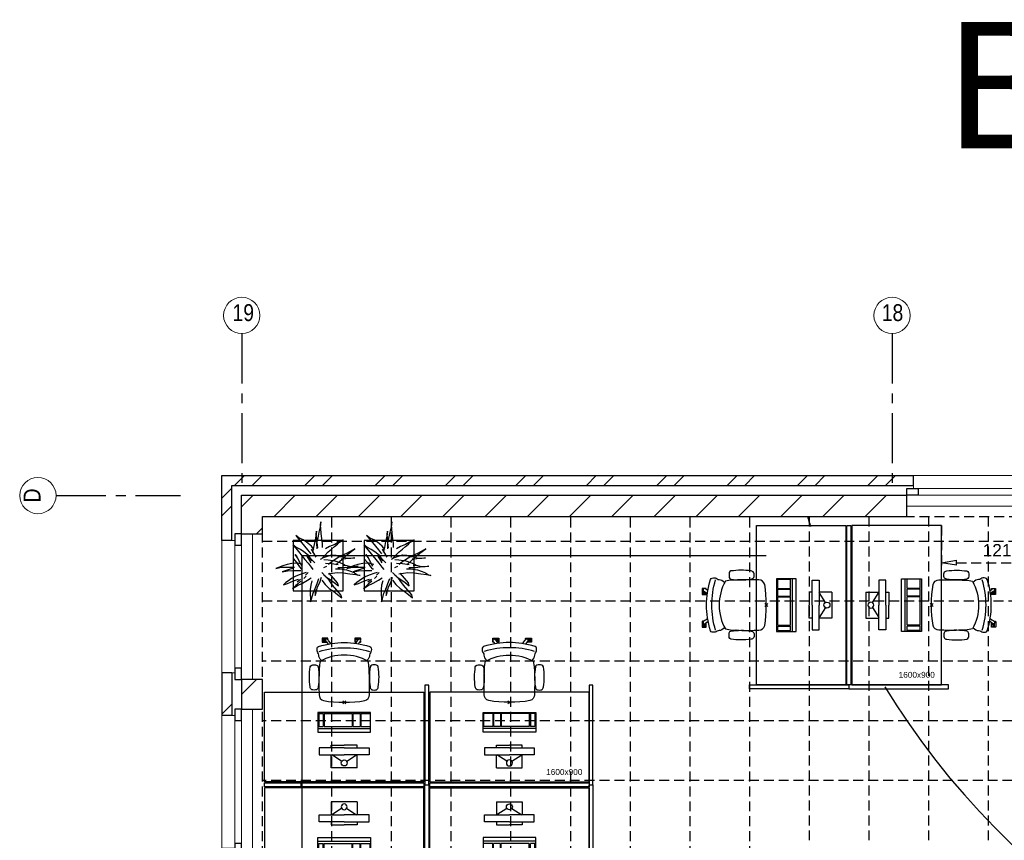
# Model space of a CAD drawing. Header units: millimetres. Extents: x -75976 to 232306, y 42824 to 140527.
# Tile 7 of 199: x -18024 to -8131, y 91158 to 99399. Entities that reach past the tile are written whole.
import ezdxf

# ---------------------------------------------------------------- set-up
doc = ezdxf.new("R2010")
doc.units = ezdxf.units.MM
doc.header["$LTSCALE"] = 400
doc.header["$PDMODE"] = 3
doc.header["$PDSIZE"] = 15
doc.linetypes.add('CENTER', pattern=[2, 1.25, -0.25, 0.25, -0.25])
doc.linetypes.add('HIDDEN', pattern=[0.375, 0.25, -0.125])
for name, color, linetype in [('-gd', 2, 'Continuous'), ('-ve', 2, 'HIDDEN'), ('inlay', 6, 'Continuous'), ('inr', 4, 'Continuous'), ('plafond', 255, 'HIDDEN'), ('plant', 114, 'Continuous'), ('plat', 5, 'Continuous'), ('sona-s008_ip0', 7, 'Continuous'), ('stramien', 1, 'CENTER'), ('symbol', 1, 'Continuous'), ('timmerwerk-ge', 150, 'Continuous')]:
    doc.layers.add(name, color=color, linetype=linetype)
for name, color, linetype, lineweight in [('Buitenkozijnen', 140, 'Continuous', 15), ('mat-baksteen', 5, 'Continuous', 25), ('mat-kalkzandsteen', 5, 'Continuous', 25), ('None', 7, 'Continuous', 9)]:
    doc.layers.add(name, color=color, linetype=linetype, lineweight=lineweight)
doc.styles.add('Arial', font='arial.ttf', dxfattribs={"height": 176.388889})
doc.styles.add('Arial Narrow', font='ARIALN.TTF', dxfattribs={"height": 222.25})
doc.styles.get("Standard").update_dxf_attribs({"font": 'arial.ttf'})
doc.dimstyles.new('CAL-N1-050-25', dxfattribs={"dimscale": 50, "dimtxt": 2.5, "dimasz": 3, "dimexe": 1.5, "dimexo": 0, "dimgap": 0.3, "dimtad": 0, "dimdec": 4, "dimrnd": 1, "dimdsep": 46, "dimtxsty": 'Standard', "dimblk": 'CLOSED', "dimcen": 0, "dimdle": 1.25, "dimclrt": 249, "dimadec": 0, "dimazin": 0, "dimtfac": 0.9, "dimtdec": 4, "dimtix": 1, "dimtmove": 0, "dimatfit": 3, "dimldrblk": 'CLOSED', "dimfxl": 1, "dimtvp": 1, "dimtolj": 1, "dimtzin": 0, "dimarcsym": 0})

# ---------------------------------------------------------------- blocks, each defined once
blk = doc.blocks.new('*X66')
at = {"layer": 'None', "lineweight": 9}
for p, q in [((-55756.7, 8590), (-55656.7, 8690)), ((-55580.3, 8590), (-55480.3, 8690)), ((-55049.6, 8590), (-54949.6, 8690)), ((-54873.2, 8590), (-54773.2, 8690)), ((-54342.5, 8590), (-54242.5, 8690)), ((-54166.1, 8590), (-54066.1, 8690)), ((-53635.4, 8590), (-53535.4, 8690)), ((-53459, 8590), (-53359, 8690)), ((-52928.3, 8590), (-52828.3, 8690)), ((-52751.9, 8590), (-52651.9, 8690)), ((-52221.2, 8590), (-52121.2, 8690)), ((-52044.8, 8590), (-51944.8, 8690)), ((-51514.1, 8590), (-51414.1, 8690)), ((-51337.7, 8590), (-51237.7, 8690)), ((-50807, 8590), (-50707, 8690)), ((-50630.6, 8590), (-50530.6, 8690)), ((-50099.9, 8590), (-49999.9, 8690)), ((-49923.5, 8590), (-49823.5, 8690)), ((-49392.8, 8590), (-49292.8, 8690)), ((-49216.4, 8590), (-49116.4, 8690))]:
    blk.add_line(p, q, dxfattribs=at)
blk = doc.blocks.new('*X67')
at = {"layer": 'None', "lineweight": 9}
for p, q in [((-55883.9, 8462.8), (-55783.9, 8562.8)), ((-55883.9, 8286.4), (-55783.9, 8386.4))]:
    blk.add_line(p, q, dxfattribs=at)
blk = doc.blocks.new('Gevelpui best-uitbr 1330 (2D)')
at = {"layer": 'Buitenkozijnen', "lineweight": 15}
for p, q in [((-731.5, 71), (731.5, 71)), ((-731.5, 4), (-731.5, 71)), ((-731.5, 4), (731.5, 4)), ((731.5, 4), (731.5, 71))]:
    blk.add_line(p, q, dxfattribs=at)
at = {"layer": 'Buitenkozijnen', "color": 92, "lineweight": 25}
for points in [[(-731.5, 71), (-617.5, 71), (-617.5, 4), (-731.5, 4)], [(617.5, 71), (731.5, 71), (731.5, 4), (617.5, 4)]]:
    blk.add_lwpolyline(points, close=True, dxfattribs=at)
at = {"layer": 'None', "color": 43, "linetype": 'Continuous', "lineweight": 9}
blk.add_line((-731.5, -107), (731.5, -107), dxfattribs=at)
at = {"layer": 'None', "color": 43, "linetype": 'Continuous', "lineweight": 9, "flags": 128}
blk.add_lwpolyline([(-665, 71), (-665, 200), (665, 200), (665, 71)], dxfattribs=at)
blk = doc.blocks.new('*X68')
at = {"layer": 'None', "lineweight": 9}
for p, q in [((-55628.9, 8435), (-55569.9, 8494)), ((-55359.6, 8280), (-55145.6, 8494)), ((-54935.3, 8280), (-54721.3, 8494)), ((-54511.1, 8280), (-54297.1, 8494)), ((-54086.8, 8280), (-53872.8, 8494)), ((-53662.6, 8280), (-53448.6, 8494)), ((-53238.3, 8280), (-53024.3, 8494)), ((-52814, 8280), (-52600, 8494)), ((-52389.8, 8280), (-52175.8, 8494)), ((-51965.5, 8280), (-51751.5, 8494)), ((-51541.2, 8280), (-51327.2, 8494)), ((-51117, 8280), (-50903, 8494)), ((-50692.7, 8280), (-50478.7, 8494)), ((-50268.4, 8280), (-50054.4, 8494)), ((-49844.2, 8280), (-49630.2, 8494)), ((-49419.9, 8280), (-49205.9, 8494))]:
    blk.add_line(p, q, dxfattribs=at)
blk = doc.blocks.new('*X69')
at = {"layer": 'None', "lineweight": 9}
for p, q in [((-55687.9, 8375.9), (-55628.9, 8435)), ((-55538.6, 8101), (-55473.9, 8165.7))]:
    blk.add_line(p, q, dxfattribs=at)
blk = doc.blocks.new('*X55')
at = {"layer": 'None', "lineweight": 9}
blk.add_line((-148.5, -148.5), (4, 4), dxfattribs=at)
blk = doc.blocks.new('*X56')
at = {"layer": 'None', "lineweight": 9}
blk.add_line((100, 100), (200, 200), dxfattribs=at)
blk = doc.blocks.new('Penant best-uitbr  (2D)')
at = {"layer": 'mat-baksteen', "lineweight": 25}
for p, q in [((-215, 200), (215, 200)), ((-215, 100), (-215, 200)), ((215, 100), (215, 200)), ((-215, 100), (215, 100))]:
    blk.add_line(p, q, dxfattribs=at)
at = {"layer": 'mat-kalkzandsteen', "lineweight": 25}
blk.add_lwpolyline([(-148.5, 4), (148.5, 4), (148.5, -210), (-148.5, -210)], close=True, dxfattribs=at)
at = {"layer": 'mat-baksteen'}
blk.add_blockref('*X56', (0, 0), dxfattribs=at)
at = {"layer": 'mat-kalkzandsteen'}
blk.add_blockref('*X55', (0, 0), dxfattribs=at)
blk = doc.blocks.new('boom nieuw 01')
at = {"layer": 'plant', "extrusion": (0, -4.44089e-16, -1)}
for p, q in [((-225, 789), (-238, 749)), ((-225, 789), (-238, 749)), ((-225, 745), (-225, 789)), ((-225, 745), (-225, 789)), ((-574, 694), (-627, 737)), ((-627, 737), (-616, 698)), ((-574, 694), (-627, 737)), ((-627, 737), (-616, 698)), ((-616, 698), (-564, 639)), ((-616, 698), (-564, 639)), ((-519, 654), (-574, 694)), ((-519, 654), (-574, 694)), ((-564, 639), (-510, 574)), ((-564, 639), (-510, 574)), ((-467, 618), (-519, 654)), ((-467, 618), (-519, 654)), ((-298, 670), (-316, 598)), ((-285, 709), (-298, 670)), ((-285, 665), (-285, 709)), ((-279, 616), (-285, 665)), ((-257, 677), (-284, 619)), ((-257, 677), (-284, 619)), ((-238, 749), (-257, 677)), ((-238, 749), (-257, 677)), ((-219, 696), (-225, 745)), ((-219, 696), (-225, 745)), ((-219, 630), (-219, 696)), ((-219, 630), (-219, 696)), ((-531, 541), (-584, 584)), ((-584, 584), (-573, 545)), ((-531, 541), (-584, 584)), ((-584, 584), (-573, 545)), ((-573, 545), (-520, 486)), ((-573, 545), (-520, 486)), ((-476, 501), (-531, 541)), ((-476, 501), (-531, 541)), ((-510, 574), (-463, 510)), ((-510, 574), (-463, 510)), ((-412, 565), (-467, 618)), ((-412, 565), (-467, 618)), ((-463, 510), (-423, 466)), ((-463, 510), (-423, 466)), ((-369, 511), (-412, 565)), ((-369, 511), (-412, 565)), ((-344, 540), (-368, 472)), ((-316, 598), (-344, 540)), ((-308, 551), (-333, 488)), ((-308, 551), (-333, 488)), ((-284, 619), (-308, 551)), ((-284, 619), (-308, 551)), ((-243, 519), (-227, 576)), ((-243, 519), (-227, 576)), ((-187, 511), (-234, 479)), ((-187, 511), (-234, 479)), ((-227, 576), (-219, 630)), ((-227, 576), (-219, 630)), ((-119, 548), (-187, 511)), ((-55, 579), (-119, 548)), ((-55, 579), (-119, 548)), ((-101, 524), (-55, 560)), ((-101, 524), (-55, 560)), ((-95, 500), (-50, 537)), ((-4, 517), (-70, 496)), ((-4, 517), (-70, 496)), ((9, 617), (-55, 579)), ((9, 617), (-55, 579)), ((-55, 560), (-36, 579)), ((-55, 560), (-36, 579)), ((-36, 579), (9, 617)), ((-36, 579), (9, 617)), ((73, 551), (-4, 517)), ((73, 551), (-4, 517)), ((20, 490), (61, 517)), ((20, 490), (61, 517)), ((61, 517), (92, 539)), ((61, 517), (92, 539)), ((126, 569), (73, 551)), ((126, 569), (73, 551)), ((92, 539), (126, 569)), ((92, 539), (126, 569)), ((-831, 440), (-863, 451)), ((-863, 451), (-808, 440)), ((-831, 440), (-863, 451)), ((-863, 451), (-808, 440)), ((-793, 417), (-831, 440)), ((-793, 417), (-831, 440)), ((-808, 440), (-733, 432)), ((-808, 440), (-733, 432)), ((-751, 400), (-793, 417)), ((-751, 400), (-793, 417)), ((-690, 378), (-751, 400)), ((-690, 378), (-751, 400)), ((-733, 432), (-646, 419)), ((-733, 432), (-646, 419)), ((-646, 419), (-567, 415)), ((-646, 419), (-567, 415)), ((-567, 415), (-510, 423)), ((-567, 415), (-510, 423)), ((-520, 486), (-467, 421)), ((-520, 486), (-467, 421)), ((-510, 423), (-451, 434)), ((-510, 423), (-451, 434)), ((-424, 465), (-476, 501)), ((-424, 465), (-476, 501)), ((-369, 412), (-424, 465)), ((-369, 412), (-424, 465)), ((-423, 466), (-397, 444)), ((-423, 466), (-397, 444)), ((-195, 409), (-161, 444)), ((-170, 410), (-128, 424)), ((-170, 410), (-128, 424)), ((-167, 460), (-136, 488)), ((-167, 460), (-136, 488)), ((-128, 424), (-78, 443)), ((-128, 424), (-78, 443)), ((-15, 385), (-100, 387)), ((-15, 385), (-100, 387)), ((-78, 443), (-25, 464)), ((-78, 443), (-25, 464)), ((-25, 464), (20, 490)), ((-25, 464), (20, 490)), ((71, 388), (-15, 385)), ((71, 388), (-15, 385)), ((51, 371), (104, 389)), ((51, 371), (104, 389)), ((140, 402), (71, 388)), ((140, 402), (71, 388)), ((104, 389), (140, 402)), ((104, 389), (140, 402)), ((-838, 331), (-790, 339)), ((-838, 331), (-790, 339)), ((-787, 335), (-838, 331)), ((-787, 335), (-838, 331)), ((-790, 339), (-724, 343)), ((-790, 339), (-724, 343)), ((-737, 335), (-787, 335)), ((-737, 335), (-787, 335)), ((-691, 320), (-737, 335)), ((-724, 343), (-665, 349)), ((-724, 343), (-665, 349)), ((-636, 315), (-691, 320)), ((-636, 315), (-691, 320)), ((-601, 365), (-690, 378)), ((-601, 365), (-690, 378)), ((-642, 298), (-680, 321)), ((-642, 298), (-680, 321)), ((-665, 349), (-613, 352)), ((-665, 349), (-613, 352)), ((-604, 263), (-648, 228)), ((-604, 263), (-648, 228)), ((-601, 281), (-642, 298)), ((-601, 281), (-642, 298)), ((-613, 352), (-578, 349)), ((-613, 352), (-578, 349)), ((-553, 314), (-604, 263)), ((-553, 314), (-604, 263)), ((-547, 362), (-601, 365)), ((-547, 362), (-601, 365)), ((-540, 259), (-601, 281)), ((-540, 259), (-601, 281)), ((-583, 313), (-496, 300)), ((-583, 313), (-496, 300)), ((-568, 225), (-511, 263)), ((-568, 225), (-511, 263)), ((-451, 246), (-540, 259)), ((-451, 246), (-540, 259)), ((-511, 263), (-472, 292)), ((-511, 263), (-472, 292)), ((-496, 300), (-417, 296)), ((-496, 300), (-417, 296)), ((-472, 292), (-455, 309)), ((-472, 292), (-455, 309)), ((-398, 347), (-436, 328)), ((-398, 347), (-436, 328)), ((-281, 288), (-232, 238)), ((-281, 288), (-232, 238)), ((-231, 344), (-254, 371)), ((-231, 344), (-254, 371)), ((-194, 216), (-242, 260)), ((-194, 216), (-242, 260)), ((-233, 285), (-204, 233)), ((-233, 285), (-204, 233)), ((-192, 292), (-231, 344)), ((-192, 292), (-231, 344)), ((-151, 244), (-192, 292)), ((-151, 244), (-192, 292)), ((-127, 307), (-59, 290)), ((-127, 307), (-59, 290)), ((-105, 362), (-122, 364)), ((-105, 362), (-122, 364)), ((-113, 330), (-85, 277)), ((-113, 330), (-85, 277)), ((-83, 336), (-105, 362)), ((-83, 336), (-105, 362)), ((-85, 277), (-56, 224)), ((-85, 277), (-56, 224)), ((-43, 284), (-83, 336)), ((-43, 284), (-83, 336)), ((-59, 290), (16, 294)), ((-59, 290), (16, 294)), ((-3, 235), (-43, 284)), ((-3, 235), (-43, 284)), ((69, 341), (-16, 343)), ((69, 341), (-16, 343)), ((-5, 354), (51, 371)), ((-5, 354), (51, 371)), ((16, 294), (79, 310)), ((16, 294), (79, 310)), ((154, 344), (69, 341)), ((154, 344), (69, 341)), ((79, 310), (135, 327)), ((79, 310), (135, 327)), ((135, 327), (188, 345)), ((135, 327), (188, 345)), ((224, 359), (154, 344)), ((224, 359), (154, 344)), ((188, 345), (224, 359)), ((188, 345), (224, 359)), ((-748, 141), (-796, 107)), ((-748, 141), (-796, 107)), ((-796, 107), (-737, 139)), ((-796, 107), (-737, 139)), ((-794, 221), (-746, 230)), ((-794, 221), (-746, 230)), ((-743, 226), (-794, 221)), ((-743, 226), (-794, 221)), ((-722, 163), (-748, 141)), ((-722, 163), (-748, 141)), ((-746, 230), (-680, 234)), ((-746, 230), (-680, 234)), ((-694, 225), (-743, 226)), ((-694, 225), (-743, 226)), ((-737, 139), (-688, 167)), ((-737, 139), (-688, 167)), ((-686, 193), (-722, 163)), ((-686, 193), (-722, 163)), ((-647, 211), (-694, 225)), ((-647, 211), (-694, 225)), ((-688, 167), (-620, 196)), ((-688, 167), (-620, 196)), ((-648, 228), (-686, 193)), ((-648, 228), (-686, 193)), ((-680, 234), (-621, 240)), ((-680, 234), (-621, 240)), ((-592, 206), (-647, 211)), ((-592, 206), (-647, 211)), ((-620, 196), (-568, 225)), ((-620, 196), (-568, 225)), ((-549, 186), (-592, 206)), ((-549, 186), (-592, 206)), ((-496, 183), (-549, 186)), ((-496, 183), (-549, 186)), ((-454, 144), (-497, 109)), ((-454, 144), (-497, 109)), ((-392, 219), (-496, 183)), ((-392, 219), (-496, 183)), ((-403, 195), (-454, 144)), ((-403, 195), (-454, 144)), ((-397, 243), (-451, 246)), ((-397, 243), (-451, 246)), ((-369, 232), (-403, 195)), ((-369, 232), (-403, 195)), ((-354, 238), (-392, 219)), ((-354, 238), (-392, 219)), ((-297, 215), (-269, 162)), ((-297, 215), (-269, 162)), ((-269, 162), (-239, 109)), ((-269, 162), (-239, 109)), ((-263, 89), (-248, 155)), ((-263, 89), (-248, 155)), ((-232, 238), (-199, 194)), ((-232, 238), (-199, 194)), ((-186, 120), (-227, 169)), ((-186, 120), (-227, 169)), ((-204, 233), (-174, 186)), ((-204, 233), (-174, 186)), ((-199, 194), (-138, 143)), ((-199, 194), (-138, 143)), ((-174, 186), (-194, 216)), ((-174, 186), (-194, 216)), ((-33, 98), (-151, 244)), ((-33, 98), (-151, 244)), ((-138, 143), (-93, 116)), ((-138, 143), (-93, 116)), ((-56, 224), (-25, 178)), ((-56, 224), (-25, 178)), ((-25, 178), (-46, 207)), ((-25, 178), (-46, 207)), ((-597, 22), (-646, -12)), ((-597, 22), (-646, -12)), ((-646, -12), (-586, 20)), ((-646, -12), (-586, 20)), ((-572, 44), (-597, 22)), ((-572, 44), (-597, 22)), ((-586, 20), (-537, 48)), ((-586, 20), (-537, 48)), ((-535, 74), (-572, 44)), ((-535, 74), (-572, 44)), ((-537, 48), (-469, 77)), ((-537, 48), (-469, 77)), ((-497, 109), (-535, 74)), ((-497, 109), (-535, 74)), ((-469, 77), (-417, 106)), ((-469, 77), (-417, 106)), ((-380, 87), (-378, 37)), ((-380, 87), (-378, 37)), ((-378, 37), (-372, -25)), ((-378, 37), (-372, -25)), ((-317, 95), (-308, 24)), ((-317, 95), (-308, 24)), ((-317, -32), (-303, 34)), ((-317, -32), (-303, 34)), ((-308, 24), (-304, -32)), ((-308, 24), (-304, -32)), ((-303, 34), (-304, 107)), ((-303, 34), (-304, 107)), ((-293, -58), (-278, 12)), ((-293, -58), (-278, 12)), ((-278, 12), (-263, 89)), ((-278, 12), (-263, 89)), ((-267, 114), (-235, 70)), ((-267, 114), (-235, 70)), ((-235, 70), (-173, 19)), ((-235, 70), (-173, 19)), ((-69, -25), (-186, 120)), ((-69, -25), (-186, 120)), ((-173, 19), (-128, -8)), ((-173, 19), (-128, -8)), ((-93, 116), (-36, 86)), ((-93, 116), (-36, 86)), ((-36, 86), (2, 56)), ((-36, 86), (2, 56)), ((2, 56), (-33, 98)), ((2, 56), (-33, 98)), ((-372, -25), (-363, -96)), ((-372, -25), (-363, -96)), ((-363, -96), (-359, -152)), ((-363, -96), (-359, -152)), ((-348, -178), (-333, -108)), ((-348, -178), (-333, -108)), ((-333, -108), (-317, -32)), ((-333, -108), (-317, -32)), ((-304, -32), (-299, -81)), ((-304, -32), (-299, -81)), ((-303, -124), (-293, -58)), ((-303, -124), (-293, -58)), ((-299, -81), (-303, -124)), ((-299, -81), (-303, -124)), ((-128, -8), (-72, -38)), ((-128, -8), (-72, -38)), ((-72, -38), (-33, -68)), ((-72, -38), (-33, -68)), ((-33, -68), (-69, -25)), ((-33, -68), (-69, -25)), ((-359, -152), (-354, -201)), ((-359, -152), (-354, -201)), ((-358, -244), (-348, -178)), ((-358, -244), (-348, -178)), ((-354, -201), (-358, -244)), ((-354, -201), (-358, -244))]:
    blk.add_line(p, q, dxfattribs=at)
at = {"layer": 'timmerwerk-ge', "linetype": 'Continuous', "extrusion": (0, -4.44089e-16, -1)}
for p, q in [((0, 647), (-647, 647)), ((-647, 647), (-647, 0)), ((0, 0), (0, 647)), ((-647, 0), (0, 0))]:
    blk.add_line(p, q, dxfattribs=at)
blk = doc.blocks.new('SONA-S008_B2')
at = {"layer": '-gd'}
blk.add_open_spline([(-253, -509.5), (-87.8, -560.2), (87.8, -560.2), (253, -509.5)], degree=3, dxfattribs=at)
for points in [[(-206.6, -15.8), (-79.4, 5.3), (79.6, 5.3), (206.6, -15.8)], [(-253, -272.1), (-257.1, -206.8), (-252.1, -139.2), (-253, -73.9)], [(-253, -73.9), (-253.4, -51.6), (-233.1, -20.2), (-206.6, -15.8)], [(206.6, -15.8), (233.1, -20.2), (253.4, -51.6), (253, -73.9)], [(253, -73.9), (252.1, -139.2), (257.1, -206.8), (253, -272.1)], [(-342.5, -153.6), (-353.5, -221.1), (-351.5, -287.6), (-342.5, -355.4)], [(-325.3, -126.1), (-337, -131.7), (-340.4, -140.8), (-342.5, -153.6)], [(-277.9, -126.1), (-287.8, -121.3), (-315.3, -121.3), (-325.3, -126.1)], [(-260.7, -153.6), (-262.7, -140.8), (-266.2, -131.7), (-277.9, -126.1)], [(-260.7, -355.4), (-251.6, -287.6), (-249.7, -221.1), (-260.7, -153.6)], [(260.6, -355.4), (251.6, -287.6), (249.7, -221.1), (260.6, -153.6)], [(260.6, -153.6), (262.7, -140.8), (266.2, -131.7), (277.9, -126.1)], [(277.9, -126.1), (287.8, -121.3), (315.3, -121.3), (325.3, -126.1)], [(325.3, -126.1), (337, -131.7), (340.4, -140.8), (342.5, -153.6)], [(342.5, -153.6), (353.4, -221.1), (351.5, -287.6), (342.5, -355.4)], [(-238.9, -411.5), (-253, -365.7), (-250.2, -318.7), (-253, -272.1)], [(253, -272.1), (250.2, -318.7), (253, -365.7), (238.9, -411.5)], [(251.9, -297.7), (252.9, -297.4), (253.8, -297.1), (254.7, -296.8)], [(-342.5, -355.4), (-341.5, -363), (-333.6, -369.9), (-326.1, -371.8)], [(-326.1, -371.8), (-310.3, -375.7), (-292.8, -375.7), (-277, -371.8)], [(-277, -371.8), (-269.5, -369.9), (-261.7, -363), (-260.7, -355.4)], [(-250.7, -332.5), (-253.1, -331.7), (-255.4, -330.9), (-257.6, -330.2)], [(-255.2, -303.9), (-254.1, -304.3), (-252.9, -304.7), (-251.7, -305.1)], [(256.9, -323.2), (255, -323.8), (253.1, -324.4), (251, -325.1)], [(277, -371.8), (269.5, -369.9), (261.7, -363), (260.6, -355.4)], [(326.1, -371.8), (310.3, -375.7), (292.8, -375.7), (277, -371.8)], [(342.5, -355.4), (341.5, -363), (333.6, -369.9), (326.1, -371.8)], [(-255.5, -473.7), (-255.4, -489), (-270.3, -500.1), (-272.1, -515.2)], [(-227.3, -418.1), (-247.1, -436.6), (-255.7, -455.2), (-255.5, -473.7)], [(238.9, -411.5), (95.4, -494.5), (-95.5, -494.5), (-238.9, -411.5)], [(255.5, -473.7), (255.7, -455.2), (247.1, -436.6), (227.3, -418.1)], [(272.1, -515.2), (270.3, -500.1), (255.4, -489), (255.5, -473.7)], [(-272.1, -515.2), (-274.4, -533.8), (-273.7, -555.7), (-258.6, -560.1)], [(-258.6, -560.1), (-77.4, -613.6), (78.8, -613.6), (258.6, -560.1)], [(-185.5, -615.4), (-185.5, -615.4), (-176.5, -602.9), (-162.6, -583.8)], [(-134.5, -588.9), (-152.4, -613.6), (-164.7, -630.5), (-164.7, -630.5)], [(143.1, -630.4), (143.1, -630.4), (131.8, -614.9), (115.2, -592)], [(143.7, -587.5), (156, -604.4), (163.9, -615.2), (163.9, -615.2)], [(258.6, -560.1), (273.7, -555.6), (274.4, -533.8), (272.1, -515.2)], [(-222.5, -641.1), (-222.5, -641.1), (-222.4, -632.9), (-222.4, -632.9)], [(-218.8, -644.8), (-220.8, -644.8), (-222.5, -643.1), (-222.5, -641.1)], [(-222.4, -606.9), (-222.4, -604.9), (-220.7, -603.3), (-218.7, -603.3)], [(-222.4, -615.1), (-222.4, -615.1), (-222.4, -606.9), (-222.4, -606.9)], [(-218.8, -615.1), (-218.8, -615.1), (-222.4, -615.1), (-222.4, -615.1)], [(-222.4, -629.9), (-222.4, -629.9), (-222.4, -618.1), (-222.4, -618.1)], [(-222.4, -618.1), (-222.4, -618.1), (-198.5, -618.1), (-198.5, -618.1)], [(-198.6, -630), (-198.6, -630), (-222.4, -629.9), (-222.4, -629.9)], [(-222.4, -632.9), (-222.4, -632.9), (-218.8, -632.9), (-218.8, -632.9)], [(-198.5, -615.1), (-198.5, -615.1), (-218.8, -615.1), (-218.8, -615.1)], [(-218.8, -632.9), (-218.8, -632.9), (-198.6, -633), (-198.6, -633)], [(-166.5, -644.9), (-166.5, -644.9), (-218.8, -644.8), (-218.8, -644.8)], [(-218.7, -603.3), (-218.7, -603.3), (-192, -603.3), (-176.8, -603.3)], [(-198.6, -633), (-198.6, -633), (-198.6, -630), (-198.6, -630)], [(-198.6, -630), (-198.6, -630), (-186.7, -630), (-186.7, -630)], [(-198.6, -633), (-198.6, -633), (-186.7, -633), (-186.7, -633)], [(-198.5, -618.1), (-198.5, -618.1), (-198.5, -615.1), (-198.5, -615.1)], [(-198.5, -615.1), (-198.5, -615.1), (-186.7, -615.2), (-186.7, -615.2)], [(-198.5, -618.1), (-198.5, -618.1), (-189.1, -618.2), (-187.1, -618.2)], [(-182.7, -633.4), (-188.4, -629.2), (-189.7, -621.1), (-185.5, -615.4)], [(-185.4, -615.2), (-186.2, -615.2), (-186.7, -615.2), (-186.7, -615.2)], [(-186.7, -615.2), (-186.7, -615.2), (-186.7, -616.4), (-186.7, -617.3)], [(-185.9, -630), (-186.4, -630), (-186.7, -630), (-186.7, -630)], [(-186.7, -630), (-186.7, -630), (-186.7, -633), (-186.7, -633)], [(-186.7, -633), (-186.7, -633), (-185.3, -633), (-183.1, -633)], [(-164.7, -630.5), (-168.8, -636.2), (-176.9, -637.5), (-182.7, -633.4)], [(-182.7, -633.4), (-182.7, -633.4), (-182.7, -633.4), (-182.7, -633.4)], [(-167.1, -633), (-166.7, -633), (-166.5, -633), (-166.5, -633)], [(-166.5, -633), (-166.5, -633), (-162.9, -633.1), (-162.9, -633.1)], [(-162.9, -641.3), (-162.9, -643.3), (-164.5, -644.9), (-166.5, -644.9)], [(-162.8, -630.1), (-162.8, -630.1), (-163.4, -630.1), (-164.4, -630)], [(-162.9, -633.1), (-162.9, -633.1), (-162.9, -641.3), (-162.9, -641.3)], [(-162.8, -628), (-162.8, -629.2), (-162.8, -630.1), (-162.8, -630.1)], [(106.4, -606.6), (106.4, -604.6), (108, -603), (110, -603)], [(106.4, -614.8), (106.4, -614.8), (106.4, -606.6), (106.4, -606.6)], [(110.1, -614.8), (110.1, -614.8), (106.4, -614.8), (106.4, -614.8)], [(106.4, -629.7), (106.4, -629.7), (106.4, -617.8), (106.4, -617.8)], [(106.4, -617.8), (106.4, -617.8), (130.3, -617.8), (130.3, -617.8)], [(130.3, -629.6), (130.3, -629.6), (106.4, -629.7), (106.4, -629.7)], [(106.4, -640.9), (106.4, -640.9), (106.4, -632.7), (106.4, -632.7)], [(106.4, -632.7), (106.4, -632.7), (110.1, -632.7), (110.1, -632.7)], [(110.1, -644.5), (108.1, -644.5), (106.5, -642.9), (106.4, -640.9)], [(110, -603), (110, -603), (115.6, -603), (123.1, -603)], [(130.3, -614.8), (130.3, -614.8), (110.1, -614.8), (110.1, -614.8)], [(110.1, -632.7), (110.1, -632.7), (130.3, -632.6), (130.3, -632.6)], [(162.4, -644.4), (162.4, -644.4), (110.1, -644.5), (110.1, -644.5)], [(130.3, -617.8), (130.3, -617.8), (130.3, -614.8), (130.3, -614.8)], [(130.3, -614.8), (130.3, -614.8), (130.9, -614.8), (131.7, -614.8)], [(130.3, -617.8), (130.3, -617.8), (131.9, -617.8), (133.9, -617.8)], [(130.3, -632.6), (130.3, -632.6), (130.3, -629.6), (130.3, -629.6)], [(130.3, -629.6), (130.3, -629.6), (142.1, -629.6), (142.1, -629.6)], [(130.3, -632.6), (130.3, -632.6), (142.2, -632.6), (142.2, -632.6)], [(142.5, -629.6), (142.3, -629.6), (142.1, -629.6), (142.1, -629.6)], [(142.1, -629.6), (142.1, -629.6), (142.2, -632.6), (142.2, -632.6)], [(142.2, -632.6), (142.2, -632.6), (143.3, -632.6), (145.1, -632.6)], [(161.1, -633.2), (155.3, -637.4), (147.2, -636.1), (143.1, -630.4)], [(154.9, -602.9), (159.4, -602.9), (162.3, -602.9), (162.3, -602.9)], [(163.9, -615.2), (168.1, -621), (166.8, -629.1), (161.1, -633.2)], [(161.1, -633.2), (161.1, -633.2), (161.1, -633.2), (161.1, -633.2)], [(161.8, -632.6), (162.2, -632.6), (162.4, -632.6), (162.4, -632.6)], [(162.3, -602.9), (164.4, -602.9), (166, -604.6), (166, -606.6)], [(162.4, -632.6), (162.4, -632.6), (166, -632.6), (166, -632.6)], [(166, -640.8), (166, -642.8), (164.4, -644.4), (162.4, -644.4)], [(166, -614.8), (166, -614.8), (164.6, -614.8), (163.5, -614.8)], [(166, -629.6), (166, -629.6), (165.4, -629.6), (164.4, -629.6)], [(165.3, -617.8), (165.8, -617.8), (166, -617.8), (166, -617.8)], [(166, -606.6), (166, -606.6), (166, -614.8), (166, -614.8)], [(166, -617.8), (166, -617.8), (166, -618.6), (166, -619.9)], [(166, -625.7), (166, -627.8), (166, -629.6), (166, -629.6)], [(166, -632.6), (166, -632.6), (166, -640.8), (166, -640.8)]]:
    blk.add_open_spline(points, degree=3)
at = {"layer": 'sona-s008_ip0'}
blk.add_point((0, 0), dxfattribs=at)
blk = doc.blocks.new('SYMB-CMP4_B2')
for p, q in [((-130, 558.1), (130, 558.1)), ((-130, 558.1), (-130, 428.1)), ((130, 558.1), (130, 428.1)), ((-250, 358.1), (-250, 428.1)), ((-250, 428.1), (0, 428.1)), ((-25.3, 491.9), (-125, 428.1)), ((250, 428.1), (0, 428.1)), ((25.3, 491.9), (125, 428.1)), ((250, 358.1), (250, 428.1)), ((0, 358.1), (-250, 358.1)), ((-130, 358.1), (-130, 328.1)), ((-130, 328.1), (0, 328.1)), ((0, 358.1), (250, 358.1)), ((130, 328.1), (0, 328.1)), ((130, 358.1), (130, 328.1)), ((265, 200), (-265, 200)), ((-265, 200), (-265, 0)), ((265, 0), (265, 200)), ((265, 162.9), (-265, 162.9)), ((-166.8, 141.5), (-259.7, 141.5)), ((-259.7, 12.9), (-259.7, 141.5)), ((-166.8, 12.9), (-166.8, 141.5)), ((-88, 141.5), (-159.1, 141.5)), ((-159.1, 12.9), (-159.1, 141.5)), ((-88, 12.9), (-88, 141.5)), ((200.4, 141.5), (-81.5, 141.5)), ((-81.5, 12.9), (-81.5, 141.5)), ((200.4, 12.9), (200.4, 141.5)), ((254.7, 141.5), (212.3, 141.5)), ((212.3, 12.9), (212.3, 141.5)), ((254.7, 12.9), (254.7, 141.5)), ((-265, 0), (265, 0)), ((-166.8, 12.9), (-259.7, 12.9)), ((-88, 12.9), (-159.1, 12.9)), ((200.4, 12.9), (-81.5, 12.9)), ((254.7, 12.9), (212.3, 12.9))]:
    blk.add_line(p, q)
blk.add_circle((0, 508.1), 30)
blk = doc.blocks.new('_CLOSED')
at = {"color": 0, "linetype": 'ByBlock'}
for p, q in [((-1, 0.167), (0, 0)), ((-1, 0.167), (-1, -0.167)), ((0, 0), (-1, -0.167))]:
    blk.add_line(p, q, dxfattribs=at)
blk = doc.blocks.new('*D1619')
at = {"layer": '-ve', "color": 0, "lineweight": -2, "transparency": 16777216}
for p, q in [((61237.6, 134320), (61237.6, 133870.3)), ((62451.9, 134320), (62451.9, 133870.3)), ((61387.6, 133945.3), (62301.9, 133945.3))]:
    blk.add_line(p, q, dxfattribs=at)
at = {"layer": 'Defpoints', "color": 0, "transparency": 16777216}
for p in [(61237.6, 134320), (62451.9, 134320), (62451.9, 133945.3)]:
    blk.add_point(p, dxfattribs=at)
at = {"layer": '-ve', "color": 0, "lineweight": -2, "transparency": 16777216, "xscale": 150, "yscale": 150, "zscale": 150, "rotation": 180}
blk.add_blockref('_CLOSED', (61237.6, 133945.3), dxfattribs=at)
at = {"layer": '-ve', "color": 0, "lineweight": -2, "transparency": 16777216, "xscale": 150, "yscale": 150, "zscale": 150}
blk.add_blockref('_CLOSED', (62451.9, 133945.3), dxfattribs=at)
at = {"layer": '-ve', "color": 249, "transparency": 16777216, "insert": (61844.7, 134070.8), "char_height": 125, "attachment_point": 5}
blk.add_mtext('\\A1;1214', dxfattribs=at)
blk = doc.blocks.new('plafond b2')
at = {"layer": 'plafond'}
for p, q in [((905, 9804.1), (905, 15165.1)), ((1505, 9804.1), (1505, 15165.1)), ((2105, 9804.1), (2105, 15165.1)), ((2705, 9804.1), (2705, 15165.1)), ((3305, 9804.1), (3305, 15165.1)), ((3905, 9804.1), (3905, 15165.1)), ((4505, 9804.1), (4505, 15165.1)), ((5105, 9804.1), (5105, 15165.1)), ((5705, 11913.1), (5705, 15165.1)), ((6305, 11913.1), (6305, 15165.1)), ((6905, 11913.1), (6905, 15165.1)), ((7505, 11913.1), (7505, 15165.1)), ((27605, 14913.1), (210, 14913.1)), ((27605, 14313.1), (210, 14313.1)), ((17045, 13713.1), (210, 13713.1)), ((17045, 13113.1), (210, 13113.1)), ((17045, 12513.1), (210, 12513.1))]:
    blk.add_line(p, q, dxfattribs=at)
blk.add_lwpolyline([(5575, 9804.1), (210, 9804.1), (210, 15165.1), (27605, 15165.1), (27605, 11913.1), (23045, 11913.1)], dxfattribs=at)
blk = doc.blocks.new('plat b2')
at = {"layer": 'inlay'}
for p, q in [((5270.74944, 14768.09412), (607, 14768.09412)), ((607, 9804.09412), (607, 14768.09412)), ((594.58631, 12499.54677), (594.58631, 12439.54677))]:
    blk.add_line(p, q, dxfattribs=at)
for centre, radius, start, end in [((13093.39781, 17508.47074), 7771.89105, 197.54889005, 198.323773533), ((13080.6381, 17485.83775), 7749.2104, 211.34224314, 316.946223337)]:
    blk.add_arc(centre, radius, start, end, dxfattribs=at)
at = {"layer": 'inr'}
for points in [[(6070.74944, 15075.09412), (6070.74944, 13475.09412), (5170.74944, 13475.09412), (5170.74944, 15075.09412)], [(6120.74944, 15075.09412), (6120.74944, 13475.09412), (6080.74944, 13475.09412), (6080.74944, 15075.09412)], [(6130.74944, 15075.09412), (6130.74944, 13475.09412), (7030.74944, 13475.09412), (7030.74944, 15075.09412)], [(1839.21596, 13469.54677), (1839.21596, 12469.54677), (1879.21596, 12469.54677), (1879.21596, 13469.54677)], [(3489.21596, 13469.54677), (3489.21596, 12469.54677), (3529.21596, 12469.54677), (3529.21596, 13469.54677)], [(5100.74944, 13475.09412), (6100.74944, 13475.09412), (6100.74944, 13435.09412), (5100.74944, 13435.09412)], [(7100.74944, 13475.09412), (6100.74944, 13475.09412), (6100.74944, 13435.09412), (7100.74944, 13435.09412)], [(1829.21596, 12499.54677), (229.21596, 12499.54677), (229.21596, 13399.54677), (1829.21596, 13399.54677)], [(1889.21596, 12499.54677), (3489.21596, 12499.54677), (3489.21596, 13399.54677), (1889.21596, 13399.54677)], [(229.21596, 12489.54677), (1829.21596, 12489.54677), (1829.21596, 12449.54677), (229.21596, 12449.54677)], [(1839.21596, 11469.54677), (1839.21596, 12469.54677), (1879.21596, 12469.54677), (1879.21596, 11469.54677)], [(1889.21596, 12489.54677), (3489.21596, 12489.54677), (3489.21596, 12449.54677), (1889.21596, 12449.54677)], [(3489.21596, 11469.54677), (3489.21596, 12469.54677), (3529.21596, 12469.54677), (3529.21596, 11469.54677)], [(1829.21596, 12439.54677), (229.21596, 12439.54677), (229.21596, 11539.54677), (1829.21596, 11539.54677)], [(1889.21596, 12439.54677), (3489.21596, 12439.54677), (3489.21596, 11539.54677), (1889.21596, 11539.54677)]]:
    blk.add_lwpolyline(points, close=True, dxfattribs=at)
at = {"layer": 'mat-baksteen', "lineweight": 25}
for p, q in [((-200, 15575.09412), (6750, 15575.09412)), ((-200, 14925.09412), (-200, 15575.09412)), ((6750, 15475.09412), (6750, 15575.09412)), ((-100, 15475.09412), (6750, 15475.09412)), ((-100, 14925.09412), (-100, 15475.09412)), ((-100, 14925.09412), (-200, 14925.09412))]:
    blk.add_line(p, q, dxfattribs=at)
at = {"layer": 'mat-kalkzandsteen', "lineweight": 25}
for p, q in [((-4, 15379.09412), (6683.5, 15379.09412)), ((-4, 14986.09412), (-4, 15379.09412)), ((6683.5, 15165.09412), (6683.5, 15379.09412)), ((210, 15165.09412), (6683.5, 15165.09412)), ((210, 14986.09412), (210, 15165.09412)), ((210, 14986.09412), (-4, 14986.09412))]:
    blk.add_line(p, q, dxfattribs=at)
at = {"layer": 'None', "color": 43, "linetype": 'Continuous', "lineweight": 9}
for centre in [(0, 17183.93776), (6535, 17183.93776), (-2048.66579, 15375.09412)]:
    blk.add_circle(centre, 182.60642, dxfattribs=at)
at = {"layer": 'stramien'}
for p, q in [((0, 17001.33134), (0, 15501.33134)), ((6535, 17001.33134), (6535, 15501.33134)), ((-1866.05937, 15375.09412), (-616.05937, 15375.09412))]:
    blk.add_line(p, q, dxfattribs=at)
at = {"layer": '-ve', "xscale": 0.778752, "yscale": 0.778752, "zscale": 0.778752, "rotation": 180}
for p in [(516.23793, 14922.55364), (1228.75345, 14922.55364)]:
    blk.add_blockref('boom nieuw 01', p, dxfattribs=at)
at = {"layer": 'inr', "xscale": -1}
for p, rotation in [((5270.74944, 14275.09412), 270), ((1029.21596, 13299.54677), 180)]:
    blk.add_blockref('SONA-S008_B2', p, dxfattribs=dict(at, rotation=rotation))
at = {"layer": 'inr'}
for p, rotation in [((6930.74944, 14275.09412), 89.99999999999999), ((2689.21596, 13299.54677), 180)]:
    blk.add_blockref('SONA-S008_B2', p, dxfattribs=dict(at, rotation=rotation))
at = {"layer": 'mat-baksteen'}
for name in ['*X66', '*X67']:
    blk.add_blockref(name, (55683.94063, 6885.09412), dxfattribs=at)
at = {"layer": 'mat-kalkzandsteen'}
for name in ['*X68', '*X69']:
    blk.add_blockref(name, (55683.94063, 6885.09412), dxfattribs=at)
at = {"layer": 'mat-kalkzandsteen', "color": 7, "xscale": -1, "rotation": 90}
for name, p in [('Gevelpui best-uitbr 1330 (2D)', (0, 14260.09412)), ('Penant best-uitbr  (2D)', (0, 13380.09412)), ('Penant best-uitbr  (2D)', (0, 13380.09412)), ('Penant best-uitbr  (2D)', (0, 13380.09412)), ('Gevelpui best-uitbr 1330 (2D)', (0, 12500.09412))]:
    blk.add_blockref(name, p, dxfattribs=at)
at = {"layer": 'None', "color": 7}
blk.add_blockref('Gevelpui best-uitbr 1330 (2D)', (7415, 15375.09412), dxfattribs=at)
at = {"layer": 'symbol'}
for p, rotation in [((5372.23814, 14275.09412), 270), ((1029.21596, 13198.05807), 180)]:
    blk.add_blockref('SYMB-CMP4_B2', p, dxfattribs=dict(at, rotation=rotation))
at = {"layer": 'symbol', "xscale": -1}
for p, rotation in [((6829.26074, 14275.09412), 90), ((2689.21596, 13198.05807), 180)]:
    blk.add_blockref('SYMB-CMP4_B2', p, dxfattribs=dict(at, rotation=rotation))
blk.add_blockref('SYMB-CMP4_B2', (1029.21596, 11741.03547), dxfattribs=at)
at = {"layer": 'symbol'}
blk.add_blockref('SYMB-CMP4_B2', (2689.21596, 11741.03547), dxfattribs=at)
at = {"layer": 'None', "color": 8, "char_height": 169.333333, "attachment_point": 1, "style": 'Arial Narrow'}
for s, insert in [('19', (-92.50186, 17296.69535)), ('18', (6431.2805, 17296.69535))]:
    blk.add_mtext(s, dxfattribs=dict(at, insert=insert))
at = {"layer": 'None', "color": 8, "insert": (-2191.42337, 15306.09181), "char_height": 169.33333, "attachment_point": 1, "rotation": 90, "style": 'Arial Narrow'}
blk.add_mtext('D', dxfattribs=at)
at = {"layer": 'plat', "char_height": 59.266667, "attachment_point": 1, "style": 'Arial'}
for insert in [(6600.6069, 13604.34691), (3059.07342, 12628.79956)]:
    blk.add_mtext('1600x900', dxfattribs=dict(at, insert=insert))
at = {"layer": '-ve'}
dim = blk.add_aligned_dim(p1=(7030.74944, 15075.09412), p2=(8245, 15075.09412), distance=-374.74532, dimstyle='CAL-N1-050-25', dxfattribs=at)
dim.commit()
dim.dimension.update_dxf_attribs({"geometry": '*D1619', "text_midpoint": (7637.87472, 14825.8604), "insert": (-54206.85564, -119244.92408)})

msp = doc.modelspace()

# ---------------------------------------------------------------- block references
at = {"layer": '-ve'}
for name in ['plat b2', 'plafond b2']:
    msp.add_blockref(name, (-15793.14436, 79244.92408), dxfattribs=at)

# ---------------------------------------------------------------- texts
at = {"layer": 'plat', "insert": (-8706.68099, 99376.09748), "char_height": 1270, "attachment_point": 1, "style": 'Arial'}
msp.add_mtext('B2', dxfattribs=at)

doc.saveas('drawing.dxf')
